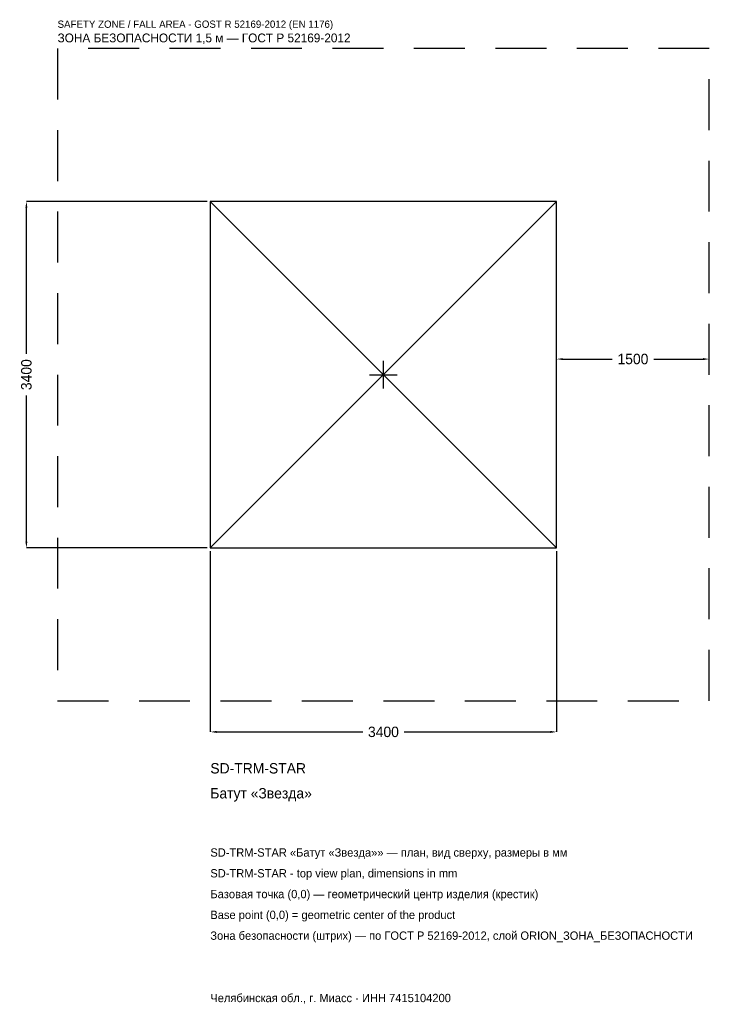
# Model space of a CAD drawing. Header units: metres. Extents: x -3572 to 3200, y -6179 to 3484.
import ezdxf

# ---------------------------------------------------------------- set-up
doc = ezdxf.new("R2010")
doc.units = ezdxf.units.M
doc.linetypes.add('DASHED', pattern=[800, 500, -300])
for name, color, linetype in [('ЗСК_ДАННЫЕ', 3, 'Continuous'), ('ЗСК_ЗОНА_БЕЗОПАСНОСТИ', 1, 'Continuous'), ('ЗСК_КОНТУР', 7, 'Continuous'), ('ЗСК_РАЗМЕРЫ', 8, 'Continuous')]:
    doc.layers.add(name, color=color, linetype=linetype)
doc.dimstyles.new('ORION', dxfattribs={"dimtxt": 102, "dimasz": 61.2, "dimexe": 1.25, "dimexo": 30.6, "dimtad": 1, "dimdec": 0, "dimcen": 2.5, "dimazin": 3, "dimtfac": 1, "dimtmove": 0, "dimatfit": 3})

# ---------------------------------------------------------------- blocks, each defined once
blk = doc.blocks.new('_CLOSEDFILLED')
at = {"color": 0, "linetype": 'BYBLOCK'}
blk.add_solid([(-1, 0.16), (0, 0), (-1, -0.16)], dxfattribs=at)
blk = doc.blocks.new('*D1')
for p, q in [((-1700, -1730.6), (-1700, -3506)), ((1700, -1730.6), (1700, -3506)), ((-1638.8, -3506), (-204, -3506)), ((204, -3506), (1638.8, -3506))]:
    blk.add_line(p, q)
at = {"layer": 'Defpoints'}
for p in [(-1700, -1700), (1700, -1700), (-1700, -3506)]:
    blk.add_point(p, dxfattribs=at)
at = {"layer": 'ЗСК_РАЗМЕРЫ', "xscale": 61.199999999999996, "yscale": 61.199999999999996, "rotation": 180}
blk.add_blockref('_CLOSEDFILLED', (-1700, -3506), dxfattribs=at)
at = {"layer": 'ЗСК_РАЗМЕРЫ', "xscale": 61.199999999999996, "yscale": 61.199999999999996}
blk.add_blockref('_CLOSEDFILLED', (1700, -3506), dxfattribs=at)
at = {"layer": 'ЗСК_РАЗМЕРЫ', "insert": (0, -3506), "char_height": 102, "attachment_point": 5}
blk.add_mtext('3400', dxfattribs=at)
blk = doc.blocks.new('*D2')
for p, q in [((-1730.6, 1700), (-3506, 1700)), ((-3506, 204), (-3506, 1638.8)), ((-3506, -1638.8), (-3506, -204)), ((-1730.6, -1700), (-3506, -1700))]:
    blk.add_line(p, q)
at = {"layer": 'Defpoints'}
for p in [(-1700, 1700), (-3506, -1700), (-1700, -1700)]:
    blk.add_point(p, dxfattribs=at)
at = {"layer": 'ЗСК_РАЗМЕРЫ', "xscale": 61.199999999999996, "yscale": 61.199999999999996}
for p, rotation in [((-3506, 1700), 90), ((-3506, -1700), 270)]:
    blk.add_blockref('_CLOSEDFILLED', p, dxfattribs=dict(at, rotation=rotation))
at = {"layer": 'ЗСК_РАЗМЕРЫ', "insert": (-3506, 0), "char_height": 102, "attachment_point": 5, "rotation": 90}
blk.add_mtext('3400', dxfattribs=at)
blk = doc.blocks.new('*D3')
for p, q in [((1700, 30.6), (1700, 153)), ((1761.2, 153), (2246, 153)), ((2654, 153), (3138.8, 153)), ((3200, 30.6), (3200, 153))]:
    blk.add_line(p, q)
at = {"layer": 'Defpoints'}
for p in [(1700, 153), (1700, 0), (3200, 0)]:
    blk.add_point(p, dxfattribs=at)
at = {"layer": 'ЗСК_РАЗМЕРЫ', "xscale": 61.199999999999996, "yscale": 61.199999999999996, "rotation": 180}
blk.add_blockref('_CLOSEDFILLED', (1700, 153), dxfattribs=at)
at = {"layer": 'ЗСК_РАЗМЕРЫ', "xscale": 61.199999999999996, "yscale": 61.199999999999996}
blk.add_blockref('_CLOSEDFILLED', (3200, 153), dxfattribs=at)
at = {"layer": 'ЗСК_РАЗМЕРЫ', "insert": (2450, 153), "char_height": 102, "attachment_point": 5}
blk.add_mtext('1500', dxfattribs=at)
blk = doc.blocks.new('ОРИОН SD-TRM-STAR Батут Звезда')
at = {"layer": 'ЗСК_ЗОНА_БЕЗОПАСНОСТИ', "linetype": 'DASHED'}
blk.add_lwpolyline([(-3200, -3200), (3200, -3200), (3200, 3200), (-3200, 3200)], close=True, dxfattribs=at)
at = {"layer": 'ЗСК_КОНТУР'}
for p, q in [((-1700, -1700), (1700, 1700)), ((-1700, 1700), (1700, -1700))]:
    blk.add_line(p, q, dxfattribs=at)
blk.add_lwpolyline([(-1700, -1700), (1700, -1700), (1700, 1700), (-1700, 1700)], close=True, dxfattribs=at)
at = {"layer": 'ЗСК_РАЗМЕРЫ'}
for p, q in [((0, -136), (0, 136)), ((-136, 0), (136, 0))]:
    blk.add_line(p, q, dxfattribs=at)
at = {"layer": 'ЗСК_ДАННЫЕ'}
for tag, p in [('АРТИКУЛ', (-1700, -3914)), ('НАИМЕНОВАНИЕ', (-1700, -4158.8))]:
    blk.add_attdef(tag, p, '', height=102, dxfattribs=at)
at = {"layer": 'ЗСК_ДАННЫЕ', "flags": 1}
for tag, p in [('ПРОИЗВОДИТЕЛЬ', (-1700, -4403.6)), ('ТЕЛЕФОН', (-1700, -4648.4)), ('САЙТ', (-1700, -5138)), ('АДРЕС', (-1700, -5382.8)), ('РЕКВИЗИТЫ', (-1700, -5627.6)), ('ГАБАРИТЫ', (-1700, -5872.4)), ('ЗОНА_БЕЗОПАСНОСТИ', (-1700, -6117.2))]:
    blk.add_attdef(tag, p, '', height=102, dxfattribs=at)
at = {"layer": 'ЗСК_ЗОНА_БЕЗОПАСНОСТИ', "color": 1}
for s, height, p in [('SAFETY ZONE / FALL AREA - GOST R 52169-2012 (EN 1176)', 71.4, (-3200, 3404)), ('ЗОНА БЕЗОПАСНОСТИ 1,5 м — ГОСТ Р 52169-2012', 86.7, (-3200, 3261.2))]:
    blk.add_text(s, height=height, dxfattribs=at).set_placement(p)
at = {"layer": 'ЗСК_РАЗМЕРЫ'}
dim = blk.add_linear_dim(base=(-3506, -1700), p1=(-1700, -1700), p2=(-1700, 1700), angle=90, dimstyle='ORION', dxfattribs=at)
dim.commit()
dim.dimension.update_dxf_attribs({"geometry": '*D2', "text_midpoint": (-3506, 0)})
for base, p1, p2, picture, middle in [((1700, 153), (1700, 0), (3200, 0), '*D3', (2450, 153)), ((-1700, -3506), (-1700, -1700), (1700, -1700), '*D1', (0, -3506))]:
    dim = blk.add_linear_dim(base=base, p1=p1, p2=p2, dimstyle='ORION', dxfattribs=at)
    dim.commit()
    dim.dimension.update_dxf_attribs({"geometry": picture, "text_midpoint": middle})

msp = doc.modelspace()

# ---------------------------------------------------------------- block references
msp.add_blockref('ОРИОН SD-TRM-STAR Батут Звезда', (0, 0)).add_auto_attribs({'АРТИКУЛ': 'SD-TRM-STAR', 'НАИМЕНОВАНИЕ': 'Батут «Звезда»'})

# ---------------------------------------------------------------- texts
at = {"layer": 'ЗСК_ДАННЫЕ', "color": 3}
for s, p in [('SD-TRM-STAR «Батут «Звезда»» — план, вид сверху, размеры в мм', (-1700, -4730)), ('SD-TRM-STAR - top view plan, dimensions in mm', (-1700, -4934)), ('Челябинская обл., г. Миасс · ИНН 7415104200', (-1700, -6158))]:
    msp.add_text(s, height=81.6, dxfattribs=at).set_placement(p)
at = {"layer": 'ЗСК_ДАННЫЕ', "color": 7}
for s, p in [('Базовая точка (0,0) — геометрический центр изделия (крестик)', (-1700, -5138)), ('Base point (0,0) = geometric center of the product', (-1700, -5342))]:
    msp.add_text(s, height=81.6, dxfattribs=at).set_placement(p)
at = {"layer": 'ЗСК_ДАННЫЕ', "color": 1}
msp.add_text('Зона безопасности (штрих) — по ГОСТ Р 52169-2012, слой ORION_ЗОНА_БЕЗОПАСНОСТИ', height=81.6, dxfattribs=at).set_placement((-1700, -5546))

doc.saveas('drawing.dxf')
